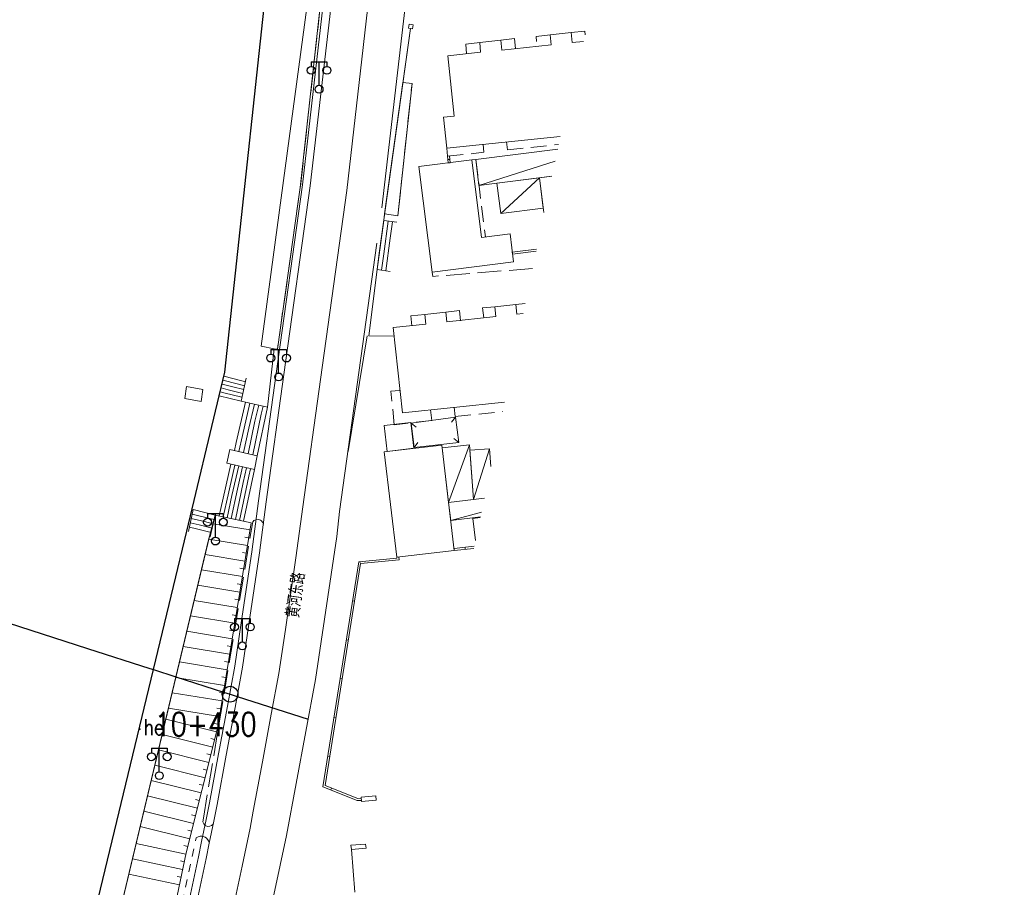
# Model space of a CAD drawing. Extents: x 39508475 to 39522402, y 3783947 to 3795549.
# Tile 234 of 256: x 39518027 to 39518152, y 3792067 to 3792177. Entities that reach past the tile are written whole.
import ezdxf
from ezdxf.enums import TextEntityAlignment as Align

# ---------------------------------------------------------------- set-up
doc = ezdxf.new("R2010")
doc.units = 0
doc.header["$PDSIZE"] = 0.2
for name, pattern in [('X0', [4, 3, -1]), ('X5', [3, 2, -1]), ('X6', [2, 1, -1])]:
    doc.linetypes.add(name, pattern=pattern)
doc.layers.get('0').update_dxf_attribs({"linetype": 'CONTINUOUS'})
for name, color, linetype in [('DLSS', 4, 'CONTINUOUS'), ('JCDL_DMX_F', 30, 'CONTINUOUS'), ('JCDL_JMDD_F', 231, 'CONTINUOUS'), ('JCDL_JMDX_F', 231, 'CONTINUOUS'), ('JCDL_ZBM', 3, 'CONTINUOUS'), ('JMD', 6, 'CONTINUOUS'), ('SXSS', 5, 'CONTINUOUS'), ('zdh', 7, 'CONTINUOUS'), ('断面线', 2, 'CONTINUOUS')]:
    doc.layers.add(name, color=color, linetype=linetype)
for name, color, linetype, lineweight in [('JCDL_JMDX', 1, 'CONTINUOUS', 0), ('JCDL_ZBX', 3, 'CONTINUOUS', 0), ('JCDL_ZBX_F', 7, 'CONTINUOUS', 0), ('TEXTL_ZJ', 7, 'CONTINUOUS', 0)]:
    doc.layers.add(name, color=color, linetype=linetype, lineweight=lineweight)
doc.styles.add('HZ', font='rs', dxfattribs={"width": 0.8, "bigfont": 'hztxt'})
doc.linetypes.add('10422', pattern='A,2,[150,AAA.SHX,S=1,R=0,X=0,Y=1],2,[177,AAA.SHX,S=1,R=0,X=0,Y=0.8],1e-09', length=4)
doc.linetypes.add('X19', pattern='A,4.5,[145,symbolx.shx,S=1,R=0,X=0,Y=1],4.5,-0.5,[146,symbolx.shx,S=1,R=0,X=0,Y=0],-0.5', length=10)
doc.linetypes.add('X35', pattern='A,2,[150,AAA.SHX,S=1,R=0,X=0,Y=1],2,[177,AAA.SHX,S=1,R=0,X=0,Y=0.8],1e-09', length=4)
doc.linetypes.add('X49', pattern='A,0,[5,symbolt.shx,S=1,R=0,X=0,Y=0],-10', length=10)
doc.linetypes.add('X7', pattern='A,6,-1.333,[149,symbolx.shx,S=0.25,R=0,X=0,Y=0],-1.333,[149,symbolx.shx,S=0.25,R=0,X=0,Y=0],-1.333', length=9.999)

# ---------------------------------------------------------------- blocks, each defined once
blk = doc.blocks.new('3521000')
at = {"color": 0}
for p, q in [((-1, 3.5), (1, 3.5)), ((0, 0.5), (0, 3.5))]:
    blk.add_line(p, q, dxfattribs=at)
at = {"color": 0, "linetype": 'Continuous', "flags": 128}
for points in [[(-1, 3.5), (-1, 2.9)], [(1, 3.5), (1, 2.9)]]:
    blk.add_lwpolyline(points, dxfattribs=at)
at = {"color": 0}
for centre in [(-1, 2.4), (1, 2.4), (0, 0)]:
    blk.add_circle(centre, 0.5, dxfattribs=at)

msp = doc.modelspace()

# ---------------------------------------------------------------- linework, layer by layer
at = {"layer": 'DLSS', "linetype": 'Continuous', "lineweight": 20}
for points in [[(39518087.21545, 3792250), (39518086.21929, 3792247.27585), (39518078.161, 3792225.239), (39518076.83815, 3792221.79155), (39518075.8473, 3792219.20935), (39518069.165, 3792198.492), (39518068.34501, 3792194.499), (39518067.495, 3792190.35599), (39518066.34, 3792180.321), (39518063.52, 3792155.833), (39518060.187, 3792131.875), (39518057.936, 3792115.696), (39518057.07401, 3792109.236), (39518055.74, 3792100.185), (39518054.931, 3792094.693), (39518053.979, 3792089.576), (39518052.85499, 3792083.538), (39518051.691, 3792077.28299), (39518051.29599, 3792075.15801), (39518050.69838, 3792072.3407), (39518050.292, 3792070.42499), (39518049.021, 3792064.486)], [(39518072.62275, 3792153.06377), (39518076.82788, 3792189.23101), (39518077.60917, 3792195.43792), (39518078.34035, 3792199.19083), (39518084.60255, 3792215.78618), (39518085.72418, 3792218.55729), (39518097.20797, 3792250)], [(39518044.63105, 3792000), (39518052.33716, 3792035.07352), (39518060.51701, 3792073.32839), (39518064.20462, 3792093.14739), (39518066.88243, 3792111.31917), (39518067.25946, 3792114.49381), (39518071.99558, 3792148.55352)]]:
    msp.add_lwpolyline(points, dxfattribs=at)
at = {"layer": 'DLSS', "linetype": 'X7', "lineweight": 0}
msp.add_lwpolyline([(39518053.58756, 3792063.50855), (39518054.85948, 3792069.45182), (39518055.87658, 3792074.24659), (39518056.28226, 3792076.42908), (39518057.44616, 3792082.68348), (39518058.57017, 3792088.72158), (39518059.53832, 3792093.92535), (39518060.36011, 3792099.50425), (39518061.69874, 3792108.58666), (39518062.56324, 3792115.06538), (39518064.81245, 3792131.23148), (39518068.15303, 3792155.24405), (39518070.97935, 3792179.78688), (39518072.11092, 3792189.61831), (39518072.91963, 3792193.56001), (39518073.68797, 3792197.30146), (39518080.27845, 3792217.71939), (39518082.53437, 3792223.60075), (39518091.71608, 3792248.70976), (39518092.18949, 3792250)], dxfattribs=at)
at = {"layer": 'DLSS', "linetype": 'X6', "lineweight": 0}
msp.add_lwpolyline([(39518043.07874, 3792036.6759), (39518042.72503, 3792036.6238), (39518042.3991, 3792036.5138), (39518042.05525, 3792036.52323), (39518041.73585, 3792036.65093), (39518041.46799, 3792036.89799), (39518041.35199, 3792037.10001), (39518041.27457, 3792037.4574), (39518049.026, 3792073.01816), (39518049.275, 3792073.164), (39518049.548, 3792073.234), (39518049.74, 3792073.238), (39518049.92799, 3792073.207), (39518050.16699, 3792073.112), (39518050.355, 3792072.979), (39518050.624, 3792072.598), (39518050.69838, 3792072.3407)], dxfattribs=at)
at = {"layer": 'JCDL_DMX_F', "color": 3, "linetype": 'X35', "lineweight": 0}
for points in [[(39518058.10401, 3792127.733), (39518058.922, 3792135.161), (39518057.273, 3792135.46799), (39518065.61176, 3792197.37682), (39518066.53408, 3792202.21845), (39518067.30916, 3792205.11559), (39518083.81127, 3792250)], [(39518072.85515, 3792151.44634), (39518072.97186, 3792152.28386), (39518076.25621, 3792175.85097)], [(39518070.981, 3792136.817), (39518072.026, 3792145.243)], [(39518068.32799, 3792122.10201), (39518070.74803, 3792136.79973)], [(39518047.78497, 3792130.34842), (39518047.61003, 3792128.81816), (39518049.6687, 3792128.452), (39518049.88612, 3792129.99074), (39518047.78497, 3792130.34842)]]:
    msp.add_lwpolyline(points, dxfattribs=at)
at = {"layer": 'JCDL_DMX_F', "color": 3, "linetype": 'Continuous', "lineweight": 0}
for points in [[(39518036.67332, 3792018.11591), (39518047.75399, 3792071.11299), (39518051.77289, 3792087.11524), (39518056.0226, 3792113.0416), (39518051.43976, 3792114.02554), (39518050.60537, 3792110.89522), (39518028.90622, 3792019.99251), (39518036.67332, 3792018.11591)], [(39518055.87466, 3792112.13903), (39518051.14362, 3792112.91452)], [(39518055.55114, 3792110.16537), (39518050.62602, 3792110.97267)], [(39518055.7129, 3792111.1522), (39518055.21948, 3792111.23308)], [(39518055.22763, 3792108.19171), (39518050.15837, 3792109.02263)], [(39518055.38939, 3792109.17854), (39518054.89597, 3792109.25942)], [(39518055.06587, 3792107.20488), (39518054.57246, 3792107.28576)], [(39518054.90412, 3792106.21805), (39518049.6928, 3792107.07226)], [(39518054.58061, 3792104.24438), (39518049.22723, 3792105.12188)], [(39518054.74236, 3792105.23122), (39518054.24895, 3792105.31209)], [(39518054.25709, 3792102.27072), (39518048.76166, 3792103.1715)], [(39518054.41885, 3792103.25755), (39518053.92543, 3792103.33843)], [(39518053.93358, 3792100.29706), (39518048.29609, 3792101.22113)], [(39518054.09534, 3792101.28389), (39518053.60192, 3792101.36477)], [(39518053.61007, 3792098.3234), (39518047.83053, 3792099.27075)], [(39518053.77183, 3792099.31023), (39518053.27841, 3792099.39111)], [(39518053.28656, 3792096.34974), (39518047.36496, 3792097.32038)], [(39518053.44831, 3792097.33657), (39518052.9549, 3792097.41745)], [(39518052.96304, 3792094.37608), (39518046.89939, 3792095.37)], [(39518053.1248, 3792095.36291), (39518052.63138, 3792095.44379)], [(39518052.63953, 3792092.40241), (39518046.43382, 3792093.41962)], [(39518052.80129, 3792093.38925), (39518052.30787, 3792093.47012)], [(39518052.31602, 3792090.42875), (39518045.96825, 3792091.46925)], [(39518052.47778, 3792091.41559), (39518051.98436, 3792091.49646)], [(39518051.99251, 3792088.45509), (39518045.50268, 3792089.51887)], [(39518052.15426, 3792089.44192), (39518051.66085, 3792089.5228)], [(39518051.61644, 3792086.49232), (39518045.16687, 3792088.1121)], [(39518051.83075, 3792087.46826), (39518051.33733, 3792087.54914)], [(39518051.12928, 3792084.55256), (39518044.70247, 3792086.16662)], [(39518051.37286, 3792085.52244), (39518050.88792, 3792085.64423)], [(39518050.64212, 3792082.61279), (39518044.23807, 3792084.22114)], [(39518050.8857, 3792083.58268), (39518050.40076, 3792083.70447)], [(39518050.15495, 3792080.67303), (39518043.77367, 3792082.27567)], [(39518050.39854, 3792081.64292), (39518049.9136, 3792081.7647)], [(39518049.66779, 3792078.73327), (39518043.30927, 3792080.33019)], [(39518049.91137, 3792079.70315), (39518049.42643, 3792079.82494)], [(39518049.18063, 3792076.79351), (39518042.84487, 3792078.38471)], [(39518049.42421, 3792077.76339), (39518048.93927, 3792077.88518)], [(39518048.69347, 3792074.85375), (39518042.38047, 3792076.43923)], [(39518048.93705, 3792075.82363), (39518048.45211, 3792075.94542)], [(39518048.20631, 3792072.91399), (39518041.91607, 3792074.49375)], [(39518048.44989, 3792073.88387), (39518047.96495, 3792074.00566)], [(39518047.72471, 3792070.97295), (39518041.3917, 3792072.29706)], [(39518047.96272, 3792071.94411), (39518047.47778, 3792072.0659)], [(39518047.3154, 3792069.01528), (39518040.92715, 3792070.35094)], [(39518047.52006, 3792069.99411), (39518047.03064, 3792070.09644)], [(39518046.90609, 3792067.05761), (39518040.4626, 3792068.40482)], [(39518047.11075, 3792068.03645), (39518046.62133, 3792068.13877)]]:
    msp.add_lwpolyline(points, dxfattribs=at)
at = {"layer": 'JCDL_JMDX', "color": 6, "linetype": 'X19', "lineweight": 0}
for points in [[(39518074.17673, 3792136.77253), (39518070.981, 3792136.817), (39518072.318, 3792147.592), (39518076.25621, 3792175.85097)], [(39518068.74965, 3792071.56315), (39518069.20131, 3792066.12245)]]:
    msp.add_lwpolyline(points, dxfattribs=at)
at = {"layer": 'JCDL_JMDX', "color": 6, "linetype": 'X5', "lineweight": 0}
for points in [[(39518092.28263, 3792174.18915), (39518092.22002, 3792174.83264), (39518093.99194, 3792175.02429)], [(39518098.46469, 3792175.02962), (39518098.41396, 3792175.50259), (39518096.64868, 3792175.31162)], [(39518083.39129, 3792172.6206), (39518083.27025, 3792173.86464), (39518085.058, 3792174.058)], [(39518089.57421, 3792173.2537), (39518089.448, 3792174.551), (39518087.71763, 3792174.34566)], [(39518080.86235, 3792160.61706), (39518080.96648, 3792159.62249), (39518085.59071, 3792160.11148), (39518085.48656, 3792161.10605)], [(39518088.46993, 3792161.42153), (39518088.57407, 3792160.42696), (39518095.07762, 3792161.11469)], [(39518084.05124, 3792159.14389), (39518084.54725, 3792159.20693), (39518085.77653, 3792149.35647)], [(39518082.60922, 3792138.72169), (39518082.48299, 3792140.019), (39518080.75264, 3792139.81367)], [(39518085.5526, 3792139.06703), (39518085.41801, 3792140.34), (39518086.98573, 3792140.50167)], [(39518090.83538, 3792140.91928), (39518089.62655, 3792140.79385)], [(39518076.42629, 3792138.08861), (39518076.30526, 3792139.33263), (39518078.093, 3792139.52599)], [(39518078.80736, 3792127.40386), (39518078.95642, 3792126.04198), (39518074.20179, 3792125.51238), (39518073.7785, 3792129.75268), (39518074.86261, 3792129.86255)], [(39518081.8137, 3792127.72758), (39518081.93877, 3792126.54357), (39518087.94879, 3792127.17749)]]:
    msp.add_lwpolyline(points, dxfattribs=at)
at = {"layer": 'JCDL_JMDX', "color": 6, "linetype": 'Continuous', "lineweight": 0}
for points in [[(39518080.96648, 3792159.62249), (39518081.21513, 3792159.64839)], [(39518080.96648, 3792159.62249), (39518081.056, 3792158.763)], [(39518081.01213, 3792159.18415), (39518081.26079, 3792159.21005)], [(39518081.056, 3792158.763), (39518081.30465, 3792158.7889)], [(39518081.21513, 3792159.64839), (39518081.30465, 3792158.7889)], [(39518084.95795, 3792155.90022), (39518094.62886, 3792158.97835)], [(39518087.716, 3792152.318), (39518092.62901, 3792156.86999)], [(39518072.85515, 3792151.44634), (39518072.026, 3792145.243)], [(39518073.4061, 3792151.36956), (39518072.85333, 3792147.234)], [(39518074.508, 3792151.21601), (39518072.85515, 3792151.44634)], [(39518073.95705, 3792151.29278), (39518073.68067, 3792149.225)], [(39518073.68067, 3792149.225), (39518073.12533, 3792145.06766)], [(39518072.85333, 3792147.234), (39518072.57567, 3792145.15533)], [(39518089.19259, 3792147.41901), (39518092.28292, 3792147.81037)], [(39518089.224, 3792147.17099), (39518089.19259, 3792147.41901)], [(39518089.224, 3792147.17099), (39518092.22854, 3792147.55149)], [(39518073.675, 3792144.98), (39518072.026, 3792145.243)], [(39518052.669, 3792132.194), (39518051.95988, 3792129.16266)], [(39518052.43263, 3792131.18356), (39518054.2554, 3792130.68193)], [(39518052.55082, 3792131.68878), (39518054.82928, 3792131.06175)], [(39518055.40316, 3792131.44157), (39518054.73626, 3792128.51662)], [(39518054.82928, 3792131.06175), (39518055.29201, 3792130.95408)], [(39518052.19626, 3792130.17311), (39518053.10764, 3792129.9223)], [(39518052.31444, 3792130.67833), (39518053.68152, 3792130.30211)], [(39518053.10764, 3792129.9223), (39518054.95856, 3792129.4916)], [(39518053.68152, 3792130.30211), (39518055.06971, 3792129.97909)], [(39518054.2554, 3792130.68193), (39518055.18086, 3792130.46658)], [(39518051.95988, 3792129.16266), (39518054.73626, 3792128.51662)], [(39518052.07807, 3792129.66788), (39518052.53376, 3792129.54248)], [(39518052.53376, 3792129.54248), (39518054.84741, 3792129.00411)], [(39518054.73626, 3792128.51662), (39518058.10401, 3792127.733)], [(39518055.29755, 3792128.38602), (39518054.10545, 3792123.26287)], [(39518055.85884, 3792128.25542), (39518054.90516, 3792124.15689)], [(39518056.42013, 3792128.12481), (39518055.70488, 3792125.05092)], [(39518056.98143, 3792127.99421), (39518056.50458, 3792125.94494)], [(39518058.10401, 3792127.733), (39518056.79594, 3792121.55671)], [(39518057.54272, 3792127.8636), (39518057.30429, 3792126.83897)], [(39518056.50458, 3792125.94494), (39518055.63254, 3792121.82742)], [(39518057.30429, 3792126.83897), (39518056.21424, 3792121.69206)], [(39518055.70488, 3792125.05092), (39518055.05084, 3792121.96278)], [(39518054.90516, 3792124.15689), (39518054.46914, 3792122.09813)], [(39518053.30575, 3792122.36884), (39518056.79594, 3792121.55671)], [(39518054.10545, 3792123.26287), (39518053.88744, 3792122.23349)], [(39518081.10547, 3792115.64338), (39518083.7417, 3792122.96976)], [(39518084.24076, 3792116.01932), (39518086.31157, 3792122.45579)], [(39518053.43733, 3792120.50164), (39518052.15198, 3792114.85138)], [(39518053.93532, 3792120.38577), (39518052.86419, 3792115.67722)], [(39518052.93935, 3792120.61752), (39518056.42525, 3792119.80639)], [(39518054.43331, 3792120.26989), (39518053.5764, 3792116.50305)], [(39518054.93129, 3792120.15402), (39518054.28862, 3792117.32889)], [(39518055.42928, 3792120.03814), (39518055.00083, 3792118.15472)], [(39518056.42525, 3792119.80639), (39518055.03677, 3792113.25038)], [(39518055.92727, 3792119.92227), (39518055.71304, 3792118.98056)], [(39518055.71304, 3792118.98056), (39518054.52292, 3792113.36112)], [(39518054.28862, 3792117.32889), (39518053.4952, 3792113.5826)], [(39518055.00083, 3792118.15472), (39518054.00906, 3792113.47186)], [(39518053.5764, 3792116.50305), (39518052.98134, 3792113.69333)], [(39518048.03633, 3792111.95448), (39518048.66668, 3792114.71913)], [(39518051.43976, 3792114.02554), (39518048.66668, 3792114.71913)], [(39518052.15198, 3792114.85138), (39518051.95362, 3792113.91481)], [(39518052.86419, 3792115.67722), (39518052.46748, 3792113.80407)], [(39518050.07839, 3792113.19712), (39518048.41454, 3792113.61327)], [(39518050.75908, 3792113.61133), (39518048.54061, 3792114.1662)], [(39518051.31206, 3792113.47798), (39518050.75908, 3792113.61133)], [(39518050.80122, 3792111.28771), (39518051.43976, 3792114.02554)], [(39518051.43976, 3792114.02554), (39518055.03677, 3792113.25038)], [(39518081.3725, 3792113.34717), (39518085.26393, 3792114.39611)], [(39518048.71702, 3792112.36869), (39518048.1624, 3792112.50741)], [(39518049.39771, 3792112.78291), (39518048.28847, 3792113.06034)], [(39518050.92893, 3792111.83528), (39518048.71702, 3792112.36869)], [(39518051.05664, 3792112.38284), (39518049.39771, 3792112.78291)], [(39518051.18435, 3792112.93041), (39518050.07839, 3792113.19712)], [(39518081.78908, 3792109.77669), (39518084.35352, 3792110.06201)], [(39518081.81672, 3792109.52822), (39518081.78908, 3792109.77669)], [(39518081.81672, 3792109.52822), (39518084.29941, 3792109.80445)], [(39518083.21312, 3792109.68359), (39518083.18548, 3792109.93206)]]:
    msp.add_lwpolyline(points, dxfattribs=at)
at = {"layer": 'JCDL_JMDX_F', "linetype": 'Continuous', "lineweight": 0}
for points in [[(39518076.08499, 3792176.378), (39518076.01801, 3792175.892), (39518076.529, 3792175.811), (39518076.596, 3792176.297), (39518076.08499, 3792176.378)], [(39518081.96277, 3792126.45258), (39518081.47884, 3792125.81555)], [(39518076.34704, 3792125.68559), (39518076.97921, 3792125.19533)], [(39518082.39821, 3792123.26433), (39518081.76604, 3792123.75459)], [(39518053.30574, 3792122.36884), (39518056.79594, 3792121.55671), (39518056.42525, 3792119.80639), (39518052.93935, 3792120.61752), (39518053.30574, 3792122.36884)], [(39518076.70567, 3792122.60223), (39518077.20221, 3792123.22948)], [(39518028.90622, 3792019.99251), (39518050.70635, 3792111.31058)], [(39518074.532, 3792108.678), (39518074.54172, 3792108.5785), (39518069.696, 3792108.105), (39518065.122, 3792079.518), (39518069.5, 3792077.785), (39518070.03662, 3792077.75681)], [(39518074.78082, 3792108.70231), (39518074.81485, 3792108.354), (39518069.91237, 3792107.87495), (39518065.40056, 3792079.67661), (39518069.55397, 3792078.03251), (39518070.01408, 3792078.00834)], [(39518069.69107, 3792108.07417), (39518069.93793, 3792108.03467)], [(39518068.9011, 3792103.13697), (39518069.14796, 3792103.09747)], [(39518068.11114, 3792098.19977), (39518068.35799, 3792098.16027)], [(39518067.32117, 3792093.26257), (39518067.56803, 3792093.22307)], [(39518066.5312, 3792088.32536), (39518066.77806, 3792088.28587)], [(39518065.74124, 3792083.38816), (39518065.9881, 3792083.34866)], [(39518066.12676, 3792079.12027), (39518066.21877, 3792079.35273)], [(39518069.99602, 3792078.21022), (39518070.04684, 3792077.6414), (39518071.90292, 3792077.80725), (39518071.85193, 3792078.34722), (39518069.99602, 3792078.21022)], [(39518068.69865, 3792072.10312), (39518070.55456, 3792072.24012), (39518070.60557, 3792071.70015), (39518068.74965, 3792071.56315), (39518068.69865, 3792072.10312)]]:
    msp.add_lwpolyline(points, dxfattribs=at)
at = {"layer": 'JCDL_ZBM', "linetype": 'Continuous', "lineweight": 0}
for points in [[(39518066.11148, 3792190.57685), (39518062.258, 3792155.643), (39518059.35836, 3792135.12499), (39518058.922, 3792135.161), (39518057.273, 3792135.46799), (39518065.61176, 3792197.37682)], [(39518076.456, 3792168.86301), (39518074.65, 3792152.05), (39518072.97186, 3792152.28386), (39518075.30237, 3792168.99181), (39518076.456, 3792168.86301)], [(39518053.30574, 3792122.36884), (39518056.79594, 3792121.55671), (39518056.42525, 3792119.80639), (39518052.93935, 3792120.61752), (39518053.30574, 3792122.36884)], [(39518028.90622, 3792019.99251), (39518050.70635, 3792111.31058), (39518050.80122, 3792111.28771), (39518051.43912, 3792114.0257), (39518055.03677, 3792113.25038), (39518056.0226, 3792113.0416), (39518051.77289, 3792087.11524), (39518047.75399, 3792071.11299), (39518036.67332, 3792018.11591), (39518028.90622, 3792019.99251)]]:
    msp.add_lwpolyline(points, dxfattribs=at)
at = {"layer": 'JCDL_ZBX', "color": 114, "linetype": 'X49', "lineweight": 0, "true_color": 0x009944}
msp.add_lwpolyline([(39518086.15068, 3792250), (39518085.28012, 3792247.61927), (39518077.22454, 3792225.58987), (39518075.90452, 3792222.1498), (39518074.90394, 3792219.54221), (39518068.19646, 3792198.74684), (39518067.36542, 3792194.70007), (39518066.50658, 3792190.51397), (39518065.34656, 3792180.43537), (39518062.52792, 3792155.95912), (39518059.19654, 3792132.0128), (39518056.94516, 3792115.83104), (39518056.0837, 3792109.37505), (39518054.75068, 3792100.33077), (39518053.94443, 3792094.85737), (39518052.99588, 3792089.75895), (39518051.87189, 3792083.72097), (39518050.70787, 3792077.46586), (39518050.31515, 3792075.35316), (39518049.72013, 3792072.54821), (39518049.31395, 3792070.63339), (39518048.04315, 3792064.69531)], dxfattribs=at)
at = {"layer": 'JCDL_ZBX_F', "color": 114, "linetype": 'X0', "lineweight": 0, "true_color": 0x009944}
for points in [[(39518074.50764, 3792219.71867), (39518067.809, 3792198.849), (39518066.11148, 3792190.57685), (39518062.258, 3792155.643), (39518059.35836, 3792135.12499), (39518058.922, 3792135.161)], [(39518072.97186, 3792152.28386), (39518074.65, 3792152.05), (39518076.456, 3792168.86301), (39518075.30237, 3792168.99181)], [(39518091.76662, 3792145.35247), (39518079.10523, 3792144.34373), (39518078.996, 3792144.89101)], [(39518051.29599, 3792075.15801), (39518051.17284, 3792074.78866), (39518050.97398, 3792074.59332), (39518050.77659, 3792074.50335), (39518050.48901, 3792074.482), (39518050.18489, 3792074.59741), (39518049.98836, 3792074.79439), (39518049.87692, 3792075.0801), (39518049.957, 3792075.549), (39518056.17, 3792112.94301), (39518056.24939, 3792113.1622), (39518056.28957, 3792113.23532), (39518056.372, 3792113.333), (39518056.47414, 3792113.39603), (39518056.63693, 3792113.44393), (39518056.925, 3792113.449), (39518057.05718, 3792113.43282), (39518057.21486, 3792113.36562), (39518057.3134, 3792113.29336), (39518057.43363, 3792113.17586), (39518057.531, 3792113.03799), (39518057.59274, 3792112.86894)]]:
    msp.add_lwpolyline(points, dxfattribs=at)
at = {"layer": 'JMD', "color": 6, "linetype": 'Continuous', "lineweight": 0}
for points in [[(39518080.45, 3792164.555), (39518081.822, 3792164.70001), (39518081.01801, 3792172.383), (39518085.17, 3792172.822), (39518085.058, 3792174.058), (39518087.71763, 3792174.34566), (39518087.845, 3792173.105), (39518094.121, 3792173.76899), (39518093.99194, 3792175.02429), (39518096.64868, 3792175.31162), (39518096.778, 3792174.05), (39518098.22332, 3792174.20268)], [(39518095.28811, 3792162.11675), (39518080.86235, 3792160.61706), (39518080.45, 3792164.555)], [(39518094.22846, 3792157.07222), (39518084.95795, 3792155.90022), (39518084.54725, 3792159.20693), (39518094.95322, 3792160.52247)], [(39518077.32399, 3792158.28901), (39518084.05124, 3792159.14389), (39518085.28, 3792149.294), (39518088.903, 3792149.752), (39518089.34501, 3792146.19899), (39518078.996, 3792144.891), (39518077.32399, 3792158.28901)], [(39518092.62901, 3792156.86999), (39518093.112, 3792153), (39518087.716, 3792152.318), (39518087.22699, 3792156.187), (39518092.62901, 3792156.86999)], [(39518093.177, 3792152.479), (39518092.62901, 3792156.86999), (39518094.22846, 3792157.0722)], [(39518075.243, 3792127.034), (39518074.05699, 3792137.866), (39518078.194, 3792138.28499), (39518078.093, 3792139.52599), (39518080.75264, 3792139.81367), (39518080.85901, 3792138.57301), (39518087.11099, 3792139.25), (39518086.987, 3792140.48901), (39518089.62655, 3792140.79385), (39518089.759, 3792139.537), (39518090.56181, 3792139.61692)], [(39518088.2043, 3792128.39387), (39518075.243, 3792127.034)], [(39518082.39821, 3792123.26433), (39518076.70567, 3792122.60223), (39518076.34704, 3792125.68559), (39518081.96277, 3792126.45258), (39518082.39821, 3792123.26433)], [(39518073.30001, 3792122.11878), (39518072.91701, 3792125.40101), (39518076.29409, 3792125.79509), (39518076.67724, 3792122.51159), (39518073.30001, 3792122.11878)], [(39518072.91501, 3792122.07401), (39518080.25817, 3792122.9281), (39518081.81672, 3792109.52822), (39518074.53201, 3792108.678), (39518072.91501, 3792122.07401)], [(39518081.10547, 3792115.64338), (39518080.29772, 3792122.58799), (39518083.7417, 3792122.96976), (39518084.24076, 3792116.01932), (39518081.10547, 3792115.64338)], [(39518084.24076, 3792116.01932), (39518083.79319, 3792122.26375), (39518086.31157, 3792122.45579), (39518086.4829, 3792120.19906)], [(39518081.3725, 3792113.34717), (39518081.10547, 3792115.64338), (39518085.64015, 3792116.18711)], [(39518085.64015, 3792116.18711), (39518084.24076, 3792116.01932)], [(39518085.13839, 3792113.79844), (39518081.3725, 3792113.34717)], [(39518084.50465, 3792110.78151), (39518084.19066, 3792113.60369), (39518085.11907, 3792113.70648)]]:
    msp.add_lwpolyline(points, dxfattribs=at)
at = {"layer": 'SXSS', "linetype": '10422', "flags": 128}
msp.add_lwpolyline([(39517923.871, 3791642.142), (39517922.69856, 3791677.75862), (39517928.15308, 3791677.9836), (39517932.9274, 3791678.5924), (39517936.12975, 3791679.39114), (39517938.7773, 3791680.2088), (39517940.33646, 3791680.73242), (39517943.8242, 3791682.161), (39517947.46362, 3791683.97023), (39517950.62534, 3791701.26677), (39517960.34648, 3791750), (39517971.0906, 3791803.86154), (39517976.26565, 3791827.62678), (39517976.44135, 3791828.29378), (39517977.26272, 3791831.41178), (39517977.591, 3791832.658), (39517990.763, 3791885.70899), (39517989.837, 3791886.822), (39517988.65882, 3791887.86485), (39517987.97136, 3791888.94127), (39517987.66999, 3791889.662), (39517987.46966, 3791890.67594), (39517987.43302, 3791891.32987), (39517987.58467, 3791892.50883), (39517993.222, 3791912.719), (39517993.742, 3791914.43101), (39517994.523, 3791915.51501), (39517995.146, 3791916.06101), (39517995.802, 3791916.465), (39517996.871, 3791916.85699), (39517998.729, 3791917.11501), (39517999.44601, 3791917.342), (39518000, 3791917.63716), (39518000.437, 3791917.86999), (39518001.094, 3791918.402), (39518020.80444, 3792000), (39518043.60841, 3792094.40467), (39518047.856, 3792111.989), (39518051.95988, 3792129.16266), (39518052.669, 3792132.194), (39518059.1379, 3792192.3349), (39518059.677, 3792197.34701), (39518060.29799, 3792199.946), (39518060.718, 3792201.434), (39518078.45956, 3792250), (39518092.28169, 3792287.50762), (39518111.37235, 3792339.92522), (39518111.50001, 3792340.324), (39518111.034, 3792340.84401), (39518110.875, 3792341.23), (39518110.837, 3792341.494), (39518111.63, 3792343.64401), (39518111.927, 3792343.892), (39518113.155, 3792344.03101), (39518114.31427, 3792347.21618), (39518124.93201, 3792377.555), (39518132.179, 3792424.282), (39518132.72432, 3792445.40861), (39518134.387, 3792459.779), (39518139.86, 3792476.51299), (39518143.19049, 3792500), (39518151.682, 3792559.88299), (39518151.681, 3792560.5535), (39518151.68701, 3792564.97099), (39518148.548, 3792582.37501), (39518144.725, 3792603.23101), (39518143.23101, 3792607.25699), (39518140.308, 3792612.48701), (39518138.21601, 3792615.23101), (39518135.993, 3792617.607), (39518132.168, 3792620.798), (39518129.61399, 3792622.23), (39518126.80301, 3792623.417), (39518121.62499, 3792625.312), (39518120.149, 3792625.45499), (39518119.52, 3792625.88099), (39518119.29777, 3792626.22884), (39518119.037, 3792626.637)], dxfattribs=at)
at = {"layer": 'zdh', "linetype": 'Continuous'}
msp.add_point((39518041.87, 3792086.844, 36.669), dxfattribs=at)
at = {"layer": '断面线', "color": 1, "flags": 128}
msp.add_lwpolyline([(39517926.63675, 3792131.97311), (39517945.69134, 3792125.85325), (39517947.65258, 3792125.22334), (39517954.04634, 3792123.16982), (39517956.18721, 3792122.48223), (39517957.68984, 3792121.99962), (39517959.70062, 3792121.35381), (39517970.08049, 3792118.02005), (39517980.18709, 3792114.77405), (39517989.29504, 3792111.8488), (39517999.22171, 3792108.6606), (39518008.20079, 3792105.77674), (39518017.88997, 3792102.66481), (39518026.57465, 3792099.8755), (39518035.23519, 3792097.09395), (39518043.16635, 3792094.54665), (39518043.60841, 3792094.40467), (39518046.45102, 3792093.4917), (39518052.49965, 3792091.54903), (39518053.34123, 3792091.27873), (39518054.24197, 3792090.98944), (39518063.26396, 3792088.09179)], dxfattribs=at)
at = {"layer": '断面线'}
msp.add_circle((39518053.34123, 3792091.27873), 1, dxfattribs=at)

# ---------------------------------------------------------------- block references
at = {"layer": 'JCDL_JMDD_F'}
for p in [(39518064.63972, 3792168.11983), (39518059.5066, 3792131.57603), (39518051.48099, 3792110.73201), (39518054.90001, 3792097.413), (39518044.35199, 3792080.931)]:
    msp.add_blockref('3521000', p, dxfattribs=at)

# ---------------------------------------------------------------- texts
at = {"layer": 'TEXTL_ZJ', "style": 'HZ', "width": 0.8}
msp.add_text('黄河东路', height=1.8, rotation=81.9721892, dxfattribs=at).set_placement((39518062.68388, 3792100.82409), align=Align.BOTTOM_LEFT)
at = {"layer": 'zdh', "linetype": 'Continuous', "style": 'HZ', "width": 0.8}
msp.add_text('he', height=2, dxfattribs=at).set_placement((39518042.37, 3792086.094, 36.669))
at = {"layer": '断面线', "linetype": 'Continuous', "style": 'HZ', "width": 0.8}
msp.add_text('10+430', height=3, dxfattribs=at).set_placement((39518056.70462, 3792087.45797), align=Align.MIDDLE_RIGHT)

doc.saveas('drawing.dxf')
